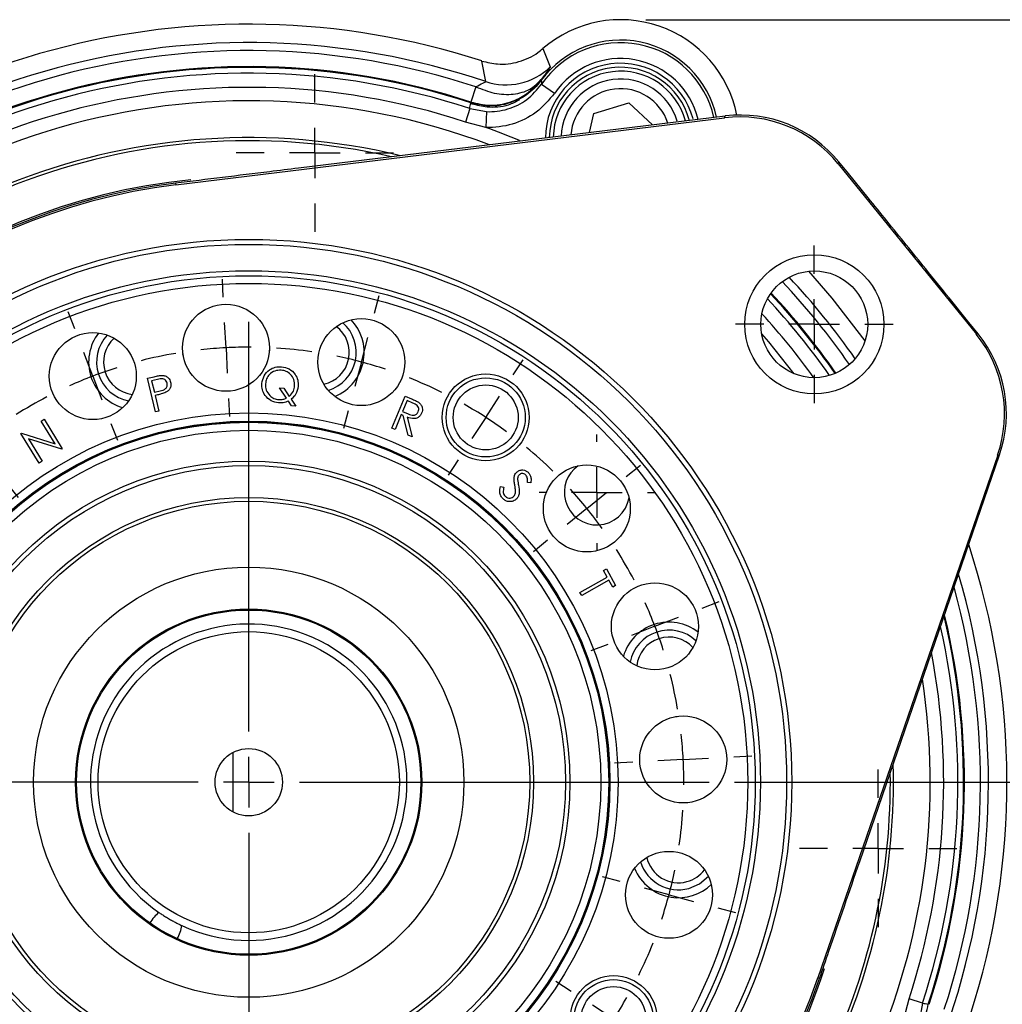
# Model space of a CAD drawing. Header units: inches. Extents: x 0.4 to 16.6, y 0.2 to 10.8.
# Tile 6 of 13: x 4.3 to 6.2, y 5.9 to 7.9. Entities that reach past the tile are written whole.
import ezdxf

# ---------------------------------------------------------------- set-up
doc = ezdxf.new("R2010")
doc.units = ezdxf.units.IN
doc.header["$MEASUREMENT"] = 0
doc.header["$PDSIZE"] = -1
doc.layers.add('SLD-0', color=7, linetype='Continuous', lineweight=25)
doc.styles.add('SLDTEXTSTYLE0', font='TXT', dxfattribs={"width": 0.75})
doc.dimstyles.new('SLDDIMSTYLE0', dxfattribs={"dimtxt": 0.145833, "dimasz": 0.13, "dimexe": 0, "dimexo": 0.0625, "dimgap": 0.036458, "dimtad": 0, "dimtih": 1, "dimtoh": 1, "dimdec": 1, "dimlfac": 2, "dimrnd": 1e-09, "dimzin": 12, "dimdsep": 46, "dimtxsty": 'SLDTEXTSTYLE0', "dimsah": 1, "dimcen": 0.09, "dimadec": 0, "dimazin": 3, "dimtfac": 1, "dimtdec": 1, "dimtofl": 0, "dimtmove": 0, "dimatfit": 3, "dimfxl": 0, "dimfrac": 2, "dimtolj": 1, "dimtzin": 12, "dimarcsym": 0})

# ---------------------------------------------------------------- blocks, each defined once
blk = doc.blocks.new('_D')
at = {"layer": 'SLD-0', "color": 7}
for p, q in [((5.5436, 7.8605), (7.6817, 7.8605)), ((7.5567, 7.8605), (7.5567, 6.3144)), ((7.3951, 6.0531), (7.3507, 6.0531)), ((7.3507, 6.0531), (7.3507, 5.8214)), ((7.7184, 6.0531), (7.7627, 6.0531)), ((7.7627, 6.0531), (7.7627, 5.8214)), ((7.3507, 5.8214), (7.3951, 5.8214)), ((7.7627, 5.8214), (7.7184, 5.8214)), ((7.5567, 4.1177), (7.5567, 5.7918)), ((6.5148, 4.1177), (7.6817, 4.1177))]:
    blk.add_line(p, q, dxfattribs=at)
for points in [[(7.5567, 7.8605), (7.5367, 7.7305), (7.5767, 7.7305)], [(7.5567, 4.1177), (7.5767, 4.2477), (7.5367, 4.2477)]]:
    blk.add_solid(points, dxfattribs=at)
at = {"layer": 'SLD-0', "color": 7, "char_height": 0.14583, "attachment_point": 1, "style": 'SLDTEXTSTYLE0'}
for s, insert in [('7.5', (7.4221, 6.2707)), ('190', (7.3951, 6.0094))]:
    blk.add_mtext(s, dxfattribs=dict(at, insert=insert))
blk = doc.blocks.new('_D_3')
at = {"layer": 'SLD-0', "color": 7}
for p, q in [((5.7186, 6.3541), (7.2176, 6.3541)), ((7.0926, 6.3541), (7.0926, 5.3965)), ((6.9309, 5.1352), (6.8866, 5.1352)), ((6.8866, 5.1352), (6.8866, 4.9035)), ((7.2542, 5.1352), (7.2986, 5.1352)), ((7.2986, 5.1352), (7.2986, 4.9035)), ((6.8866, 4.9035), (6.9309, 4.9035)), ((7.2986, 4.9035), (7.2542, 4.9035)), ((7.0926, 4.1177), (7.0926, 4.874)), ((6.5148, 4.1177), (7.2176, 4.1177))]:
    blk.add_line(p, q, dxfattribs=at)
for points in [[(7.0926, 6.3541), (7.0726, 6.2241), (7.1126, 6.2241)], [(7.0926, 4.1177), (7.1126, 4.2477), (7.0726, 4.2477)]]:
    blk.add_solid(points, dxfattribs=at)
at = {"layer": 'SLD-0', "color": 7, "char_height": 0.14583, "attachment_point": 1, "style": 'SLDTEXTSTYLE0'}
for s, insert in [('4.5', (6.9579, 5.3528)), ('114', (6.9309, 5.0915))]:
    blk.add_mtext(s, dxfattribs=dict(at, insert=insert))
blk = doc.blocks.new('SW_CENTERMARKSYMBOL_17')
at = {"layer": 'SLD-0', "color": 0}
for p, q in [((0.0842, 1.8069), (0.0823, 1.8427)), ((0.3827, 1.7755), (0.392, 1.8102)), ((-0.2094, 1.7444), (-0.2223, 1.778)), ((0.0895, 1.707), (0.0868, 1.7569)), ((0.1344, 0.9488), (0.1344, 1.7582)), ((0.3569, 1.6789), (0.3698, 1.7272)), ((-0.1735, 1.6511), (-0.1915, 1.6978)), ((0.0895, 1.707), (0.0921, 1.6571)), ((0.3569, 1.6789), (0.3439, 1.6306)), ((0.6569, 1.6534), (0.6765, 1.6835)), ((-0.1735, 1.6511), (-0.1556, 1.6044)), ((-0.4693, 1.5944), (-0.4919, 1.6223)), ((0.0947, 1.6071), (0.0966, 1.5712)), ((0.6025, 1.5695), (0.6297, 1.6115)), ((0.331, 1.5823), (0.3217, 1.5476)), ((-0.1377, 1.5577), (-0.1248, 1.5242)), ((0.6025, 1.5695), (0.5753, 1.5276)), ((-0.4064, 1.5167), (-0.4379, 1.5555)), ((-0.4064, 1.5167), (-0.3749, 1.4778)), ((0.548, 1.4857), (0.5284, 1.4555)), ((0.88, 1.4525), (0.9079, 1.4752)), ((-0.3435, 1.4389), (-0.3208, 1.411)), ((0.8023, 1.3896), (0.8412, 1.4211)), ((-0.6702, 1.3713), (-0.7003, 1.3909)), ((0.8023, 1.3896), (0.7634, 1.3582)), ((-0.5863, 1.3168), (-0.6282, 1.3441)), ((0.7246, 1.3267), (0.6967, 1.3041)), ((-0.5863, 1.3168), (-0.5444, 1.2896)), ((-0.5024, 1.2624), (-0.4723, 1.2428)), ((1.0301, 1.1926), (1.0636, 1.2055)), ((0.9367, 1.1568), (0.9834, 1.1747)), ((0.9367, 1.1568), (0.8901, 1.1388)), ((0.8434, 1.1209), (0.8098, 1.1081)), ((-0.7922, 1.0971), (-0.827, 1.1064)), ((-0.6957, 1.0712), (-0.744, 1.0842)), ((-0.6957, 1.0712), (-0.6474, 1.0583)), ((-0.5991, 1.0453), (-0.5644, 1.036)), ((0.1344, 0.8488), (0.1344, 0.8988)), ((0.9926, 0.8938), (1.0426, 0.8964)), ((1.0925, 0.899), (1.1284, 0.9009)), ((0.8928, 0.8885), (0.8569, 0.8867)), ((0.9926, 0.8938), (0.9427, 0.8912)), ((0.0344, 0.8488), (-0.7749, 0.8488)), ((0.1344, 0.8488), (0.0844, 0.8488)), ((0.1344, 0.8488), (0.1344, 0.7988)), ((0.1344, 0.8488), (0.1844, 0.8488)), ((0.2344, 0.8488), (1.0438, 0.8488)), ((-0.8236, 0.7986), (-0.8595, 0.7967)), ((-0.7238, 0.8038), (-0.7737, 0.8012)), ((-0.7238, 0.8038), (-0.6738, 0.8064)), ((-0.6239, 0.8091), (-0.588, 0.8109)), ((0.1344, 0.7488), (0.1344, -0.0606)), ((0.8679, 0.6523), (0.8332, 0.6616)), ((0.9645, 0.6264), (0.9162, 0.6393)), ((0.9645, 0.6264), (1.0128, 0.6134)), ((-0.5745, 0.5767), (-0.541, 0.5895)), ((1.0611, 0.6005), (1.0958, 0.5912)), ((-0.6679, 0.5408), (-0.6212, 0.5587)), ((-0.6679, 0.5408), (-0.7145, 0.5229)), ((-0.7612, 0.505), (-0.7948, 0.4921)), ((0.7713, 0.4352), (0.7412, 0.4548)), ((-0.4557, 0.3709), (-0.4278, 0.3935)), ((0.8552, 0.3807), (0.8132, 0.408)), ((0.8552, 0.3807), (0.8971, 0.3535)), ((-0.5334, 0.308), (-0.4946, 0.3394)), ((0.939, 0.3263), (0.9692, 0.3067)), ((-0.5334, 0.308), (-0.5723, 0.2765)), ((0.6123, 0.2586), (0.5897, 0.2866)), ((-0.6111, 0.245), (-0.6391, 0.2224)), ((-0.2791, 0.2119), (-0.2596, 0.2421)), ((-0.2791, 0.2119), (-0.2638, 0.2355)), ((0.6753, 0.1809), (0.6438, 0.2198)), ((0.6753, 0.1809), (0.7067, 0.1421)), ((-0.3336, 0.1281), (-0.3064, 0.17)), ((-0.3336, 0.1281), (-0.3064, 0.17)), ((0.4066, 0.1399), (0.3937, 0.1734)), ((-0.0621, 0.1153), (-0.0528, 0.15)), ((0.331, 0.1153), (0.3237, 0.1425)), ((-0.3336, 0.1281), (-0.3608, 0.0861)), ((-0.3336, 0.1281), (-0.3608, 0.0861)), ((0.0156, 0.0988), (0.02, 0.1265)), ((0.1742, 0.0905), (0.1723, 0.1263)), ((0.7382, 0.1032), (0.7608, 0.0753)), ((0.4424, 0.0465), (0.4245, 0.0932)), ((-0.088, 0.0187), (-0.075, 0.067)), ((0.3569, 0.0187), (0.3439, 0.067)), ((-0.3881, 0.0442), (-0.4077, 0.0141)), ((-0.3881, 0.0442), (-0.4034, 0.0206)), ((0, 0), (0.0078, 0.0494)), ((0.1794, -0.0094), (0.1768, 0.0405)), ((0.4424, 0.0465), (0.4603, -0.0002)), ((-0.088, 0.0187), (-0.1009, -0.0296)), ((0, 0), (-0.0078, -0.0494)), ((0.3569, 0.0187), (0.3698, -0.0296)), ((0.1794, -0.0094), (0.182, -0.0593)), ((0.4782, -0.0469), (0.4911, -0.0804)), ((-0.1139, -0.0779), (-0.1232, -0.1126)), ((0.3827, -0.0779), (0.39, -0.1051)), ((-0.0156, -0.0988), (-0.02, -0.1265)), ((0.1846, -0.1093), (0.1865, -0.1452))]:
    blk.add_line(p, q, dxfattribs=at)
for start, end in [(99.6671, 104.3329), (93, 96.3336), (89.6664, 93), (81.6671, 86.3329), (75, 78.3336), (71.6664, 75), (107.6664, 111), (111, 114.3336), (63.6671, 68.3329), (117.6671, 122.3329), (57, 60.3336), (53.6664, 57), (125.6664, 129), (129, 132.3336), (45.6671, 50.3329), (135.6671, 140.3329), (39, 42.3336), (35.6664, 39), (143.6664, 147), (147, 150.3336), (27.6671, 32.3329), (153.6671, 158.3329), (21, 24.3336), (17.6664, 21), (161.6664, 165), (165, 168.3336), (9.6671, 14.3329), (171.6671, 176.3329), (3, 6.3336), (359.6664, 3), (179.6664, 183), (183, 186.3336), (351.6671, 356.3329), (189.6671, 194.3329), (345, 348.3336), (341.6664, 345), (197.6664, 201), (201, 204.3336), (333.6671, 338.3329), (207.6671, 212.3329), (327, 330.3336), (323.6664, 327), (215.6664, 219), (219, 222.3336), (315.6671, 320.3329), (225.6671, 230.3329), (309, 312.3336), (305.6664, 309), (233.6664, 237), (233.6664, 237), (237, 240.3336), (237, 240.3336), (297.6671, 302.3329), (243.6671, 248.3329), (291, 294.3336), (287.6664, 291), (251.6664, 255), (285, 288.3336), (255, 258.3336), (257.6664, 261), (281.6664, 285), (261, 264.3336), (269.6664, 273), (273, 276.3336)]:
    blk.add_arc((0.1344, 0.8488), 0.8594, start, end, dxfattribs=at)
blk = doc.blocks.new('SW_CENTERMARKSYMBOL_20')
at = {"layer": 'SLD-0', "color": 0}
for p, q in [((0, 0.1), (0, 0.11425)), ((0, 0), (0, 0.05)), ((-0.1, 0), (-0.11425, 0)), ((0, 0), (-0.05, 0)), ((0, 0), (0, -0.05)), ((0, 0), (0.05, 0)), ((0.1, 0), (0.11425, 0)), ((0, -0.1), (0, -0.11425))]:
    blk.add_line(p, q, dxfattribs=at)
blk = doc.blocks.new('SW_CENTERMARKSYMBOL_27')
at = {"layer": 'SLD-0', "color": 0}
for p, q in [((0, 0.1), (0, 0.155475)), ((0, 0), (0, 0.05)), ((-0.1, 0), (-0.155475, 0)), ((0, 0), (-0.05, 0)), ((0, 0), (0, -0.05)), ((0, 0), (0.05, 0)), ((0.1, 0), (0.155475, 0)), ((0, -0.1), (0, -0.155475))]:
    blk.add_line(p, q, dxfattribs=at)
blk = doc.blocks.new('SW_CENTERMARKSYMBOL_28')
at = {"layer": 'SLD-0', "color": 0}
for p, q in [((0, 0.1), (0, 0.155475)), ((0, 0), (0, 0.05)), ((-0.1, 0), (-0.155475, 0)), ((0, 0), (-0.05, 0)), ((0, 0), (0, -0.05)), ((0, 0), (0.05, 0)), ((0.1, 0), (0.155475, 0)), ((0, -0.1), (0, -0.155475))]:
    blk.add_line(p, q, dxfattribs=at)
blk = doc.blocks.new('SW_CENTERMARKSYMBOL_32')
at = {"layer": 'SLD-0', "color": 0}
for p, q in [((0, 0.1), (0, 0.155475)), ((0, 0), (0, 0.05)), ((-0.1, 0), (-0.155475, 0)), ((0, 0), (-0.05, 0)), ((0, 0), (0, -0.05)), ((0, 0), (0.05, 0)), ((0.1, 0), (0.155475, 0)), ((0, -0.1), (0, -0.155475))]:
    blk.add_line(p, q, dxfattribs=at)

msp = doc.modelspace()

# ---------------------------------------------------------------- linework, layer by layer
at = {"color": 7, "linetype": 'Continuous', "lineweight": 25}
for p, q in [((5.3401, 7.8033), (5.3548, 7.7674)), ((5.2273, 7.7382), (5.2199, 7.7789)), ((5.2078, 7.728), (5.1979, 7.6979)), ((5.3377, 7.7331), (5.3634, 7.7155)), ((5.1958, 7.685), (5.1871, 7.6584)), ((5.1958, 7.685), (5.2287, 7.6789)), ((5.2003, 7.6939), (5.1979, 7.6979)), ((5.4408, 7.6752), (5.5098, 7.6963)), ((5.5098, 7.6963), (5.5565, 7.6526)), ((4.6149, 7.5341), (5.699, 7.6667)), ((5.7004, 7.6702), (4.8572, 7.5671)), ((5.2287, 7.6789), (5.2272, 7.6478)), ((5.432, 7.6374), (5.4408, 7.6752)), ((5.699, 7.6667), (5.7004, 7.6702)), ((5.2272, 7.6478), (5.1871, 7.6584)), ((5.925, 7.5794), (5.9236, 7.5759)), ((5.9236, 7.5759), (6.1964, 7.239)), ((5.9436, 7.5565), (5.925, 7.5794)), ((5.9826, 7.5085), (5.9436, 7.5565)), ((4.6144, 7.5375), (4.6149, 7.5341)), ((6.1816, 7.2626), (6.1428, 7.3107)), ((6.2002, 7.2396), (6.1816, 7.2626)), ((6.1964, 7.239), (6.2002, 7.2396)), ((4.6296, 7.1972), (4.6291, 7.2004)), ((4.8001, 7.2094), (4.7999, 7.2061)), ((4.5593, 7.152), (4.5724, 7.1552)), ((4.5752, 7.0857), (4.5593, 7.152)), ((4.5791, 7.15), (4.5674, 7.1472)), ((4.5674, 7.1472), (4.5728, 7.1246)), ((4.5728, 7.1246), (4.5841, 7.1272)), ((4.82, 7.1333), (4.8283, 7.1326)), ((4.8337, 7.1128), (4.82, 7.1333)), ((4.8283, 7.1326), (4.8392, 7.1162)), ((4.5791, 7.1192), (4.5744, 7.1181)), ((4.5744, 7.1181), (4.5818, 7.0873)), ((4.8437, 7.0976), (4.8375, 7.107)), ((4.843, 7.1106), (4.8521, 7.097)), ((5.0418, 7.0535), (5.0682, 7.1167)), ((5.072, 7.1079), (5.063, 7.0864)), ((5.0682, 7.1167), (5.0808, 7.1114)), ((5.0831, 7.1032), (5.072, 7.1079)), ((4.5818, 7.0873), (4.5752, 7.0857)), ((4.8521, 7.097), (4.8437, 7.0976)), ((5.063, 7.0864), (5.0738, 7.0818)), ((4.3493, 7.0675), (4.3551, 7.071)), ((4.3768, 7.0229), (4.3493, 7.0675)), ((4.3551, 7.071), (4.391, 7.0127)), ((5.0604, 7.0803), (5.0481, 7.0509)), ((5.064, 7.0787), (5.0604, 7.0803)), ((5.0744, 7.0399), (5.064, 7.0787)), ((5.0718, 7.0755), (5.0822, 7.0366)), ((4.3093, 7.0429), (4.3106, 7.0436)), ((4.3452, 6.9846), (4.3093, 7.0429)), ((4.3106, 7.0436), (4.3768, 7.0229)), ((5.0481, 7.0509), (5.0418, 7.0535)), ((4.3241, 7.0323), (4.3512, 6.9883)), ((4.3897, 7.0119), (4.3241, 7.0323)), ((5.0822, 7.0366), (5.0744, 7.0399)), ((4.391, 7.0127), (4.3897, 7.0119)), ((4.3512, 6.9883), (4.3452, 6.9846)), ((6.2385, 7.0004), (5.8834, 5.9675)), ((5.9661, 6.1977), (6.2423, 7.0011)), ((6.2423, 7.0011), (6.2385, 7.0004)), ((5.3165, 6.9458), (5.3095, 6.9465)), ((5.2564, 6.9384), (5.263, 6.937)), ((5.4599, 6.7724), (5.4657, 6.7756)), ((5.4673, 6.7591), (5.4599, 6.7724)), ((5.4657, 6.7756), (5.4839, 6.7429)), ((5.4134, 6.7292), (5.4673, 6.7591)), ((5.4707, 6.753), (5.4168, 6.7231)), ((5.4781, 6.7396), (5.4707, 6.753)), ((5.4839, 6.7429), (5.4781, 6.7396)), ((5.4168, 6.7231), (5.4134, 6.7292)), ((5.6023, 6.4836), (5.6055, 6.4842)), ((4.7282, 6.2952), (4.7282, 6.4129)), ((5.6145, 6.3131), (5.6113, 6.3133)), ((5.8867, 5.9664), (5.8834, 5.9675)), ((6.0529, 5.886), (6.0635, 5.9261)), ((6.0901, 5.9174), (6.0635, 5.9261)), ((6.0901, 5.9174), (6.084, 5.8845))]:
    msp.add_line(p, q, dxfattribs=at)
at = {"color": 8, "linetype": 'Continuous', "lineweight": 25}
msp.add_line((5.2937, 7.6205), (5.2942, 7.6216), dxfattribs=at)
at = {"color": 7, "linetype": 'Continuous', "lineweight": 25, "flags": 128}
for points in [[(5.9766, 7.226), (5.9116, 7.3104), (5.8652, 7.3636)], [(5.6282, 6.1442), (5.6495, 6.1535), (5.667, 6.1684)]]:
    msp.add_lwpolyline(points, dxfattribs=at)
at = {"color": 8, "linetype": 'Continuous', "lineweight": 25, "flags": 128}
msp.add_lwpolyline([(5.8367, 7.161), (5.7865, 7.2239), (5.7725, 7.2402)], dxfattribs=at)
at = {"color": 7, "linetype": 'Continuous', "lineweight": 25}
for centre, radius in [((4.7592, 6.3541), 1.0725), ((4.7592, 6.3541), 1.0625), ((5.8763, 7.2587), 0.1375), ((4.7592, 6.3541), 1.0105), ((4.7592, 6.3541), 1.0005), ((5.8763, 7.2587), 0.1055), ((4.7592, 6.3541), 0.9855), ((4.7142, 7.2123), 0.0859), ((4.9816, 7.1841), 0.0859), ((4.4512, 7.1564), 0.0859), ((5.2272, 7.0748), 0.0859), ((5.2272, 7.0748), 0.0781), ((5.2272, 7.0748), 0.0642), ((4.7592, 6.3541), 0.7296), ((4.7592, 6.3541), 0.7133), ((4.7592, 6.3541), 0.7122), ((4.7592, 6.3541), 0.711), ((4.7592, 6.3541), 0.6954), ((4.7592, 6.3541), 0.6344), ((4.7592, 6.3541), 0.6257), ((5.427, 6.8949), 0.0859), ((4.7592, 6.3541), 0.5625), ((4.7592, 6.3541), 0.555), ((4.7592, 6.3541), 0.425), ((5.5615, 6.662), 0.0859), ((4.7592, 6.3541), 0.342), ((4.7592, 6.3541), 0.34), ((4.7592, 6.3541), 0.2975), ((5.6174, 6.399), 0.0859), ((4.7592, 6.3541), 0.0665), ((5.5893, 6.1316), 0.0859), ((5.4799, 5.886), 0.0859), ((5.4799, 5.886), 0.0781), ((5.4799, 5.886), 0.0642)]:
    msp.add_circle(centre, radius, dxfattribs=at)
for centre, radius, start, end in [((5.4936, 7.626), 0.2345, 11.3014, 130.8759), ((4.7592, 6.3541), 1.4975, 72.0827, 137.9173), ((5.4936, 7.626), 0.1942, 12.5204, 143.7347), ((4.7592, 6.3541), 1.4611, 71.3154, 138.6846), ((4.7592, 6.3541), 1.4453, 71.918, 138.082), ((4.7592, 6.3541), 1.4136, 71.918, 138.082), ((4.7592, 6.3541), 1.412, 71.9123, 138.0877), ((5.2673, 7.8567), 0.125, 251.3414, 314.4405), ((5.4935, 7.626), 0.1406, 15, 179.2729), ((4.7592, 6.3541), 1.4007, 71.8366, 138.1634), ((5.4935, 7.626), 0.1173, 16.9308, 177.7254), ((4.7592, 6.3541), 1.3727, 71.8366, 138.1634), ((4.7592, 6.3541), 1.3758, 67.1172, 70.1115), ((4.7592, 6.3541), 1.1922, 96.9731, 161.0269), ((4.7592, 6.3541), 1.1888, 96.9731, 161.0269), ((4.7592, 6.3541), 1.412, 34.8835, 43.1165), ((4.8936, 7.2029), 0.0781, 286.9798, 49.0202), ((4.8936, 7.2029), 0.0937, 351, 43.7379), ((4.5368, 7.1841), 0.0938, 142.2621, 253.7379), ((4.5368, 7.1841), 0.0781, 136.9798, 259.0202), ((4.8936, 7.2029), 0.0643, 282.7227, 53.2773), ((4.5368, 7.1841), 0.0643, 132.7227, 263.2773), ((4.8936, 7.2029), 0.0937, 292.2621, 351), ((5.4469, 6.9266), 0.0643, 125.158, 195), ((5.4469, 6.9266), 0.0643, 195, 350.5942), ((4.7592, 6.3541), 1.4975, 342.0827, 18.2662), ((4.7592, 6.3541), 1.412, 341.9123, 13.4249), ((4.7592, 6.3541), 0.3125, 245.0053, 235.3929), ((5.5893, 6.5765), 0.0938, 52.2621, 163.7379), ((5.5893, 6.5765), 0.0781, 46.9798, 169.0202), ((5.5893, 6.5765), 0.0643, 42.7227, 173.2773), ((5.608, 6.2196), 0.0642, 192.7227, 285), ((5.608, 6.2196), 0.0781, 196.9798, 285), ((5.608, 6.2196), 0.0937, 202.2621, 261), ((5.608, 6.2196), 0.0642, 285, 323.2773), ((5.608, 6.2196), 0.0937, 261, 313.7379), ((4.7592, 6.3541), 1.1888, 276.9731, 341.0269), ((4.7592, 6.3541), 1.1922, 276.9731, 341.0269)]:
    msp.add_arc(centre, radius, start, end, dxfattribs=at)
at = {"color": 8, "linetype": 'Continuous', "lineweight": 25}
for centre, radius, start, end in [((5.4936, 7.626), 0.1891, 12.6694, 145.5021), ((5.4936, 7.626), 0.1579, 13.8011, 145.5021), ((5.4935, 7.626), 0.1484, 15, 179.6804), ((5.4935, 7.626), 0.1328, 15.1294, 178.8169), ((5.4935, 7.626), 0.0982, 18.0299, 175.9164), ((4.7592, 6.3541), 1.3461, 69.3028, 142.8828), ((4.7592, 6.3541), 1.2734, 76.3983, 145.3419), ((4.7592, 6.3541), 1.2673, 77.1443, 145.3419), ((4.7592, 6.3541), 1.1954, 95.4821, 161.6178), ((4.7592, 6.3541), 1.4453, 34.8179, 43.1821), ((4.7592, 6.3541), 1.4611, 34.9352, 43.0648), ((4.7592, 6.3541), 1.4136, 34.8696, 43.1304), ((4.7592, 6.3541), 1.4007, 35.0079, 42.9921), ((4.7592, 6.3541), 1.3727, 35.6041, 42.3959), ((4.7592, 6.3541), 1.4611, 341.3154, 16.347), ((4.7592, 6.3541), 1.4453, 341.918, 15.452), ((4.7592, 6.3541), 1.4136, 341.918, 13.5323), ((4.7592, 6.3541), 1.4007, 341.8366, 12.6921), ((4.7592, 6.3541), 1.3727, 341.8366, 10.7451), ((4.7592, 6.3541), 1.3461, 337.1172, 8.6972), ((4.7592, 6.3541), 1.2734, 334.6581, 1.6017), ((4.7592, 6.3541), 1.2673, 334.6581, 0.8557), ((4.7592, 6.3541), 1.1954, 273.9957, 342.0595)]:
    msp.add_arc(centre, radius, start, end, dxfattribs=at)
at = {"color": 7, "linetype": 'Continuous', "lineweight": 25}
for centre, major_axis, ratio, start_param, end_param in [((5.7293, 7.4185), (-0.0937, -0.2318), 0.999801, 2.635766, 3.647419), ((5.7307, 7.4221), (0.0937, 0.2318), 0.999851, 5.777359, 6.789012), ((6.002, 7.0817), (-0.2462, -0.0435), 0.999801, 2.635766, 3.647419), ((6.0058, 7.0823), (0.2462, 0.0435), 0.999851, 5.777359, 6.789012), ((4.5896, 6.058), (0.0271, 0.0473), 0.573576, 0.993346, 1.523448), ((4.5896, 6.058), (0.0271, 0.0473), 0.573576, 4.759737, 5.28984)]:
    msp.add_ellipse(centre, major_axis=major_axis, ratio=ratio, start_param=start_param, end_param=end_param, dxfattribs=at)
for points, knots in [([(5.2199, 7.7789), (5.2301, 7.7764), (5.2541, 7.7706), (5.2932, 7.7755), (5.3229, 7.7893), (5.3369, 7.8007), (5.3401, 7.8033)], [0, 0, 0, 0, 0.246614, 0.575057, 0.903499, 1, 1, 1, 1]), ([(5.3548, 7.7674), (5.3542, 7.7661), (5.3528, 7.7636), (5.3423, 7.7493), (5.3371, 7.7422)], [0, 0, 0, 0, 0.5003462, 1, 1, 1, 1]), ([(5.1979, 7.6979), (5.2103, 7.695), (5.2358, 7.6891), (5.2723, 7.6954), (5.3086, 7.7114), (5.3264, 7.7306), (5.3371, 7.7422)], [0, 0, 0, 0, 0.243882, 0.500124, 0.699655, 1, 1, 1, 1]), ([(5.2078, 7.728), (5.2199, 7.7231), (5.2449, 7.7132), (5.2826, 7.7119), (5.3157, 7.721), (5.3301, 7.7353), (5.3371, 7.7422)], [0, 0, 0, 0, 0.243136, 0.5, 0.756864, 1, 1, 1, 1]), ([(5.2078, 7.728), (5.2127, 7.7306), (5.2202, 7.7346), (5.2266, 7.7374), (5.227, 7.7379), (5.2273, 7.7382)], [0, 0, 0, 0, 0.497935, 0.748079, 1, 1, 1, 1]), ([(5.2287, 7.6789), (5.2288, 7.6789), (5.243, 7.6783), (5.2714, 7.6819), (5.3104, 7.7006), (5.3286, 7.7223), (5.3377, 7.7331)], [0, 0, 0, 0, 0.003267, 0.334916, 0.667383, 1, 1, 1, 1]), ([(5.3373, 7.7407), (5.3279, 7.7299), (5.3147, 7.7149), (5.2972, 7.7054), (5.2922, 7.7026)], [0, 0, 0, 0, 0.71275, 1, 1, 1, 1]), ([(5.337, 7.7409), (5.3276, 7.7302), (5.3148, 7.7155), (5.298, 7.7061), (5.2934, 7.7036)], [0, 0, 0, 0, 0.729749, 1, 1, 1, 1]), ([(5.337, 7.7409), (5.3371, 7.7394), (5.3373, 7.7368), (5.3376, 7.7342), (5.3377, 7.7331)], [0, 0, 0, 0, 0.576727, 1, 1, 1, 1]), ([(5.3634, 7.7155), (5.352, 7.7019), (5.3293, 7.6749), (5.2805, 7.6516), (5.245, 7.647), (5.2274, 7.6478), (5.2272, 7.6478)], [0, 0, 0, 0, 0.332453, 0.664935, 0.996731, 1, 1, 1, 1]), ([(5.2934, 7.7036), (5.2934, 7.7036), (5.291, 7.7025), (5.2888, 7.7016), (5.2866, 7.7007)], [0, 0, 0, 0, 0.020091, 1, 1, 1, 1]), ([(5.1958, 7.685), (5.1961, 7.6867), (5.1966, 7.6904), (5.1972, 7.6942), (5.1976, 7.6962)], [0, 0, 0, 0, 0.450353, 1, 1, 1, 1]), ([(5.2866, 7.7007), (5.2845, 7.6998), (5.2694, 7.6935), (5.2388, 7.6871), (5.2113, 7.6932), (5.1976, 7.6962)], [0, 0, 0, 0, 0.07803, 0.53902, 1, 1, 1, 1]), ([(5.294, 7.7021), (5.2868, 7.6983), (5.2671, 7.688), (5.2336, 7.6858), (5.2102, 7.6915), (5.2003, 7.6939)], [0, 0, 0, 0, 0.251858, 0.685797, 1, 1, 1, 1]), ([(4.8572, 7.5671), (4.8383, 7.5648), (4.7574, 7.5549), (4.6765, 7.545), (4.6144, 7.5375)], [0, 0, 0, 0, 0.233345, 1, 1, 1, 1]), ([(6.1428, 7.3107), (6.1273, 7.3299), (6.0866, 7.3804), (6.0325, 7.4473), (5.9949, 7.4935), (5.9826, 7.5085)], [0, 0, 0, 0, 0.2919348, 0.7696618, 1, 1, 1, 1]), ([(4.7851, 7.1417), (4.7862, 7.147), (4.7884, 7.1574), (4.7988, 7.1687), (4.8113, 7.1748), (4.8197, 7.1749), (4.8238, 7.1749)], [0, 0, 0, 0, 0.279661, 0.559242, 0.779597, 1, 1, 1, 1]), ([(4.8234, 7.1683), (4.819, 7.168), (4.8104, 7.1676), (4.8002, 7.1605), (4.7939, 7.1512), (4.7928, 7.1445), (4.7922, 7.1412)], [0, 0, 0, 0, 0.279492, 0.559115, 0.779503, 1, 1, 1, 1]), ([(4.8499, 7.1369), (4.8497, 7.1412), (4.8494, 7.1498), (4.8424, 7.1599), (4.8333, 7.1664), (4.8267, 7.1676), (4.8234, 7.1683)], [0, 0, 0, 0, 0.279704, 0.559141, 0.779665, 1, 1, 1, 1]), ([(4.8238, 7.1749), (4.8291, 7.1739), (4.8396, 7.1719), (4.8507, 7.1612), (4.8569, 7.1488), (4.8569, 7.1404), (4.8569, 7.1362)], [0, 0, 0, 0, 0.2796714, 0.559316, 0.7795639, 1, 1, 1, 1]), ([(4.5724, 7.1552), (4.5753, 7.1559), (4.5804, 7.1571), (4.5857, 7.1576), (4.588, 7.1578)], [0, 0, 0, 0, 0.560294, 1, 1, 1, 1]), ([(4.5981, 7.1426), (4.5976, 7.144), (4.5966, 7.1467), (4.5934, 7.1498), (4.5873, 7.1521), (4.5825, 7.1508), (4.5791, 7.15)], [0, 0, 0, 0, 0.186725, 0.373413, 0.55992, 1, 1, 1, 1]), ([(4.5841, 7.1272), (4.5881, 7.1281), (4.5931, 7.1294), (4.5969, 7.134), (4.5986, 7.1376), (4.5983, 7.1406), (4.5981, 7.1426)], [0, 0, 0, 0, 0.499039, 0.624716, 0.750498, 1, 1, 1, 1]), ([(4.588, 7.1578), (4.5902, 7.1576), (4.5946, 7.1572), (4.5999, 7.1538), (4.6034, 7.1492), (4.6044, 7.1459), (4.6049, 7.1443)], [0, 0, 0, 0, 0.279798, 0.559427, 0.779514, 1, 1, 1, 1]), ([(4.6049, 7.1443), (4.6053, 7.1421), (4.606, 7.1376), (4.6039, 7.1316), (4.6003, 7.1271), (4.5972, 7.1253), (4.5957, 7.1244)], [0, 0, 0, 0, 0.28011, 0.559287, 0.779511, 1, 1, 1, 1]), ([(4.8183, 7.1034), (4.813, 7.1044), (4.8026, 7.1064), (4.7916, 7.117), (4.7852, 7.1292), (4.7852, 7.1376), (4.7851, 7.1417)], [0, 0, 0, 0, 0.279702, 0.559394, 0.779645, 1, 1, 1, 1]), ([(4.7922, 7.1412), (4.7924, 7.1369), (4.7926, 7.1283), (4.7997, 7.1183), (4.8086, 7.1117), (4.8152, 7.1106), (4.8185, 7.11)], [0, 0, 0, 0, 0.2796414, 0.5593219, 0.7795957, 1, 1, 1, 1]), ([(4.5957, 7.1244), (4.5927, 7.1232), (4.5872, 7.1212), (4.5816, 7.1198), (4.5791, 7.1192)], [0, 0, 0, 0, 0.559693, 1, 1, 1, 1]), ([(4.8392, 7.1162), (4.8424, 7.1195), (4.8481, 7.1254), (4.8493, 7.1333), (4.8499, 7.1369)], [0, 0, 0, 0, 0.55905, 1, 1, 1, 1]), ([(4.8569, 7.1362), (4.8558, 7.1306), (4.8538, 7.1205), (4.8463, 7.1136), (4.843, 7.1106)], [0, 0, 0, 0, 0.5588843, 1, 1, 1, 1]), ([(4.8375, 7.107), (4.834, 7.1056), (4.8278, 7.1031), (4.8212, 7.1033), (4.8183, 7.1034)], [0, 0, 0, 0, 0.559437, 1, 1, 1, 1]), ([(4.8185, 7.11), (4.8215, 7.11), (4.8267, 7.1099), (4.8315, 7.1119), (4.8337, 7.1128)], [0, 0, 0, 0, 0.559651, 1, 1, 1, 1]), ([(5.0808, 7.1114), (5.0835, 7.1103), (5.0883, 7.1083), (5.0927, 7.1057), (5.0947, 7.1046)], [0, 0, 0, 0, 0.560231, 1, 1, 1, 1]), ([(5.0941, 7.0861), (5.0945, 7.0875), (5.0954, 7.0903), (5.0945, 7.0947), (5.091, 7.1001), (5.0863, 7.1019), (5.0831, 7.1032)], [0, 0, 0, 0, 0.186643, 0.373343, 0.559822, 1, 1, 1, 1]), ([(5.0947, 7.1046), (5.0964, 7.1031), (5.0998, 7.1002), (5.1022, 7.0942), (5.1024, 7.0884), (5.1013, 7.085), (5.1007, 7.0834)], [0, 0, 0, 0, 0.279849, 0.559474, 0.779588, 1, 1, 1, 1]), ([(5.1007, 7.0834), (5.0997, 7.0815), (5.0978, 7.0777), (5.0926, 7.0737), (5.0835, 7.0712), (5.0766, 7.0737), (5.0718, 7.0755)], [0, 0, 0, 0, 0.187207, 0.3741319, 0.5610392, 1, 1, 1, 1]), ([(5.0738, 7.0818), (5.0776, 7.0802), (5.0823, 7.0783), (5.0881, 7.0798), (5.0916, 7.0818), (5.0931, 7.0844), (5.0941, 7.0861)], [0, 0, 0, 0, 0.498938, 0.624693, 0.750476, 1, 1, 1, 1]), ([(5.2833, 6.9557), (5.2837, 6.9578), (5.2843, 6.9616), (5.2867, 6.9645), (5.2878, 6.9659)], [0, 0, 0, 0, 0.55967, 1, 1, 1, 1]), ([(5.2878, 6.9659), (5.2896, 6.9674), (5.2933, 6.9706), (5.3003, 6.9714), (5.3064, 6.9698), (5.3094, 6.9675), (5.3109, 6.9663)], [0, 0, 0, 0, 0.279613, 0.558943, 0.779422, 1, 1, 1, 1]), ([(5.306, 6.9612), (5.3049, 6.962), (5.3028, 6.9637), (5.299, 6.9642), (5.2955, 6.9634), (5.294, 6.9619), (5.2932, 6.9612)], [0, 0, 0, 0, 0.280115, 0.559561, 0.779671, 1, 1, 1, 1]), ([(5.3109, 6.9663), (5.3123, 6.9647), (5.315, 6.9616), (5.3172, 6.9544), (5.3167, 6.9491), (5.3165, 6.9458)], [0, 0, 0, 0, 0.279801, 0.55953, 1, 1, 1, 1]), ([(5.2847, 6.9416), (5.2843, 6.9442), (5.2834, 6.9488), (5.2833, 6.9536), (5.2833, 6.9557)], [0, 0, 0, 0, 0.560411, 1, 1, 1, 1]), ([(5.2932, 6.9612), (5.2921, 6.9596), (5.2901, 6.9567), (5.2902, 6.9533), (5.2903, 6.9518)], [0, 0, 0, 0, 0.557614, 1, 1, 1, 1]), ([(5.2903, 6.9518), (5.2906, 6.9497), (5.2911, 6.946), (5.2918, 6.9423), (5.2921, 6.9407)], [0, 0, 0, 0, 0.559916, 1, 1, 1, 1]), ([(5.3095, 6.9465), (5.3098, 6.9495), (5.3102, 6.9536), (5.3083, 6.9586), (5.3068, 6.9603), (5.306, 6.9612)], [0, 0, 0, 0, 0.5599776, 0.7799251, 1, 1, 1, 1]), ([(5.2617, 6.9137), (5.26, 6.9156), (5.2567, 6.9193), (5.2544, 6.9282), (5.2556, 6.9346), (5.2564, 6.9384)], [0, 0, 0, 0, 0.279929, 0.559814, 1, 1, 1, 1]), ([(5.263, 6.937), (5.2623, 6.9335), (5.2613, 6.9286), (5.263, 6.9223), (5.2648, 6.9201), (5.2657, 6.9191)], [0, 0, 0, 0, 0.559574, 0.77998, 1, 1, 1, 1]), ([(5.283, 6.919), (5.2838, 6.9201), (5.2852, 6.922), (5.2857, 6.9244), (5.2858, 6.9255)], [0, 0, 0, 0, 0.559117, 1, 1, 1, 1]), ([(5.2858, 6.9255), (5.2859, 6.9285), (5.2861, 6.9339), (5.2851, 6.9392), (5.2847, 6.9416)], [0, 0, 0, 0, 0.5595335, 1, 1, 1, 1]), ([(5.2921, 6.9407), (5.293, 6.9355), (5.2942, 6.9283), (5.2921, 6.919), (5.2897, 6.9157), (5.2885, 6.914)], [0, 0, 0, 0, 0.560076, 0.780246, 1, 1, 1, 1]), ([(5.2885, 6.914), (5.2863, 6.9122), (5.282, 6.9087), (5.2739, 6.908), (5.2669, 6.9096), (5.2634, 6.9124), (5.2617, 6.9137)], [0, 0, 0, 0, 0.279176, 0.559071, 0.779412, 1, 1, 1, 1]), ([(5.2657, 6.9191), (5.2672, 6.918), (5.2701, 6.9158), (5.2752, 6.9151), (5.2797, 6.9162), (5.2819, 6.918), (5.283, 6.919)], [0, 0, 0, 0, 0.279908, 0.559763, 0.779892, 1, 1, 1, 1]), ([(5.8867, 5.9664), (5.8928, 5.9844), (5.9193, 6.0615), (5.9458, 6.1386), (5.9661, 6.1977)], [0, 0, 0, 0, 0.233337, 1, 1, 1, 1]), ([(4.5817, 6.0968), (4.5835, 6.0956), (4.5868, 6.0933), (4.5944, 6.0885), (4.6025, 6.0836), (4.6103, 6.0792), (4.6173, 6.0756), (4.6231, 6.0727), (4.6258, 6.0714), (4.6271, 6.0708)], [0, 0, 0, 0, 0.185396, 0.333902, 0.483371, 0.610994, 0.734296, 0.872648, 1, 1, 1, 1]), ([(6.0901, 5.9174), (6.0918, 5.9172), (6.0956, 5.9166), (6.0993, 5.916), (6.1014, 5.9157)], [0, 0, 0, 0, 0.450353, 1, 1, 1, 1]), ([(6.1058, 5.8266), (6.1049, 5.8288), (6.0986, 5.8438), (6.0922, 5.8745), (6.0983, 5.9019), (6.1014, 5.9157)], [0, 0, 0, 0, 0.07803, 0.53902, 1, 1, 1, 1])]:
    msp.add_open_spline(points, degree=3, knots=knots, dxfattribs=at)
at = {"layer": 'SLD-0', "color": 7, "lineweight": 18}
msp.add_point((5.4936, 7.8605), dxfattribs=at)

# ---------------------------------------------------------------- block references
at = {"layer": 'SLD-0', "color": 7}
for name, p in [('SW_CENTERMARKSYMBOL_28', (4.8898, 7.5972)), ('SW_CENTERMARKSYMBOL_27', (5.8763, 7.2587)), ('SW_CENTERMARKSYMBOL_17', (4.6248, 5.5053)), ('SW_CENTERMARKSYMBOL_20', (5.4469, 6.9266)), ('SW_CENTERMARKSYMBOL_32', (6.0023, 6.2234))]:
    msp.add_blockref(name, p, dxfattribs=at)

# ---------------------------------------------------------------- dimensions: what is measured, and where the dimension line sits
for base, p1, picture, middle in [((7.5567, 4.1177), (5.4936, 7.8605), '_D', (7.5567, 6.0531)), ((7.0926, 4.1177), (5.6686, 6.3541), '_D_3', (7.0926, 5.1352))]:
    dim = msp.add_linear_dim(base=base, p1=p1, p2=(6.4648, 4.1177), angle=90, dimstyle='SLDDIMSTYLE0', dxfattribs=at)
    dim.commit()
    dim.dimension.update_dxf_attribs({"geometry": picture, "text_midpoint": middle, "dimtype": 160})

doc.saveas('drawing.dxf')
